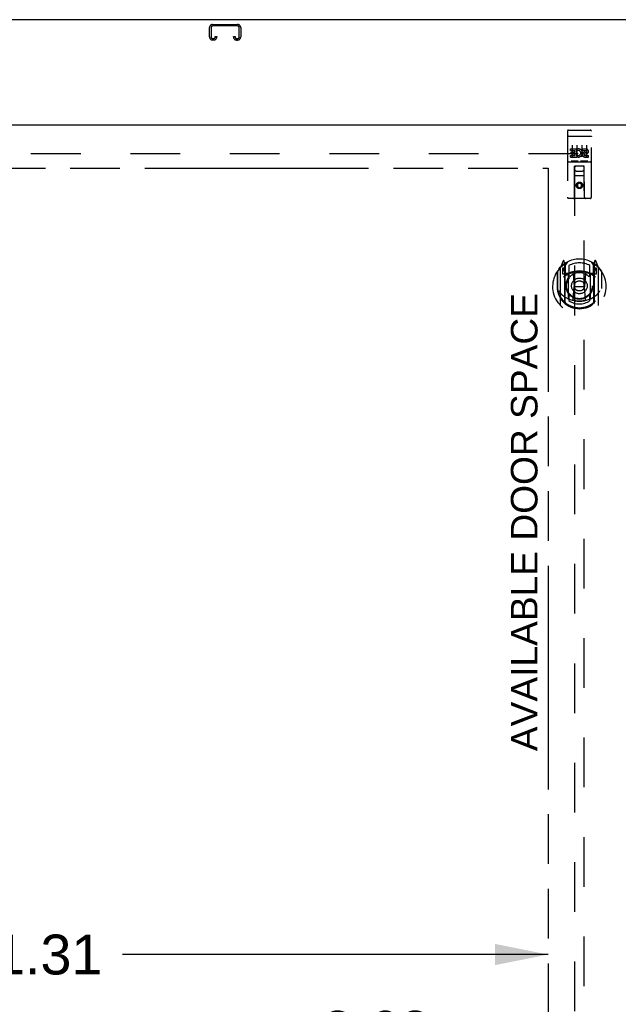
# Model space of a CAD drawing. Header units: inches. Extents: x 0 to 236, y 0 to 153.
# Tile 4 of 36: x 60 to 75, y 69 to 95. Entities that reach past the tile are written whole.
import ezdxf

# ---------------------------------------------------------------- set-up
doc = ezdxf.new("R2010")
doc.units = ezdxf.units.IN
doc.header["$LTSCALE"] = 12.986111
doc.header["$MEASUREMENT"] = 0
doc.linetypes.add('HIDDEN', pattern=[0.2, 0.1, -0.1])
doc.linetypes.add('PHANTOM', pattern=[0.8, 0.45, -0.05, 0.1, -0.05, 0.1, -0.05])
doc.layers.get('0').update_dxf_attribs({"linetype": 'CONTINUOUS'})
for name, color, linetype in [('02___PRT_ALL_AXES', 7, 'CONTINUOUS'), ('AVAILABLE_DOOR_SPACES', 7, 'CONTINUOUS'), ('DEFAULT_2', 8, 'HIDDEN'), ('DIMENSIONS', 7, 'CONTINUOUS')]:
    doc.layers.add(name, color=color, linetype=linetype)
doc.styles.get("Standard").update_dxf_attribs({"font": 'arial.ttf'})
doc.dimstyles.new('DIMSTYLE_1', dxfattribs={"dimtxt": 1.041667, "dimasz": 1.388889, "dimexe": 0.09, "dimexo": 0.07, "dimgap": 0.0375, "dimtad": 0, "dimtih": 1, "dimtoh": 1, "dimzin": 4, "dimdsep": 46, "dimtxsty": 'Standard', "dimblk": '_FILLED', "dimblk1": '_FILLED', "dimblk2": '_FILLED', "dimcen": 0.09, "dimazin": 1, "dimtfac": 1, "dimtdec": 3, "dimtofl": 0, "dimtmove": 0, "dimatfit": 3, "dimldrblk": '_FILLED', "dimfxl": 1, "dimtolj": 1, "dimtzin": 4, "dimarcsym": 0})

# ---------------------------------------------------------------- blocks, each defined once
blk = doc.blocks.new('_FILLED')
at = {"color": 0, "linetype": 'ByBlock'}
blk.add_solid([(0, 0), (-1, 0.2), (-1, -0.2)], dxfattribs=at)
blk = doc.blocks.new('*D4')
at = {"layer": 'DIMENSIONS', "color": 2, "linetype": 'Continuous'}
for p, q in [((42.262, 70.533), (57.772, 70.533)), ((73.574, 70.533), (62.454, 70.533))]:
    blk.add_line(p, q, dxfattribs=at)
at = {"layer": 'DIMENSIONS', "color": 2, "linetype": 'Continuous', "xscale": 1.3888888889, "yscale": 1.3888888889, "zscale": 1.3888888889, "rotation": 180}
blk.add_blockref('_FILLED', (42.262, 70.533), dxfattribs=at)
at = {"layer": 'DIMENSIONS', "color": 2, "linetype": 'Continuous', "xscale": 1.3888888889, "yscale": 1.3888888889, "zscale": 1.3888888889}
blk.add_blockref('_FILLED', (73.574, 70.533), dxfattribs=at)
at = {"layer": 'DIMENSIONS', "color": 2, "linetype": 'Continuous', "insert": (60.113, 71.054), "char_height": 1.0417, "width": 3.64002, "attachment_point": 2, "line_spacing_factor": 0.9}
blk.add_mtext('31.31', dxfattribs=at)
blk = doc.blocks.new('*D5')
at = {"layer": 'DIMENSIONS', "color": 2, "linetype": 'Continuous'}
for p, q in [((73.574, 68.539), (71.023, 68.539)), ((77.199, 68.539), (79.977, 68.539))]:
    blk.add_line(p, q, dxfattribs=at)
at = {"layer": 'DIMENSIONS', "color": 2, "linetype": 'Continuous', "xscale": 1.3888888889, "yscale": 1.3888888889, "zscale": 1.3888888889}
blk.add_blockref('_FILLED', (73.574, 68.539), dxfattribs=at)
at = {"layer": 'DIMENSIONS', "color": 2, "linetype": 'Continuous', "xscale": 1.3888888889, "yscale": 1.3888888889, "zscale": 1.3888888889, "rotation": 180}
blk.add_blockref('_FILLED', (77.199, 68.539), dxfattribs=at)
at = {"layer": 'DIMENSIONS', "color": 2, "linetype": 'Continuous', "insert": (70.502, 69.06), "char_height": 1.0417, "width": 2.8307, "attachment_point": 3, "line_spacing_factor": 0.9}
blk.add_mtext('3.63', dxfattribs=at)

msp = doc.modelspace()

# ---------------------------------------------------------------- linework, layer by layer
at = {"color": 7, "linetype": 'Continuous'}
msp.add_line((152.074, 94.954), (40.199, 94.954), dxfattribs=at)
at = {"color": 3, "linetype": 'Continuous'}
msp.add_line((40.512, 92.204), (77.199, 92.204), dxfattribs=at)
at = {"layer": '02___PRT_ALL_AXES', "color": 8, "linetype": 'HIDDEN'}
for p, q in [((74.104, 92.071), (74.669, 92.071)), ((74.155, 91.536), (74.155, 91.578)), ((74.155, 91.578), (74.311, 91.578)), ((74.311, 91.401), (74.311, 91.578)), ((74.336, 91.53), (74.319, 91.569)), ((74.467, 91.536), (74.467, 91.578)), ((74.467, 91.578), (74.56, 91.578)), ((74.155, 91.536), (74.269, 91.536)), ((74.155, 91.365), (74.155, 91.408)), ((74.155, 91.408), (74.269, 91.408)), ((74.155, 91.365), (74.311, 91.365)), ((74.176, 91.451), (74.176, 91.493)), ((74.176, 91.493), (74.269, 91.493)), ((74.176, 91.451), (74.269, 91.451)), ((74.269, 91.493), (74.269, 91.536)), ((74.269, 91.408), (74.269, 91.451)), ((74.311, 91.401), (74.324, 91.419)), ((74.311, 91.365), (74.311, 91.377)), ((74.315, 91.376), (74.311, 91.377)), ((74.467, 91.536), (74.56, 91.536)), ((74.527, 91.451), (74.574, 91.451)), ((74.531, 91.492), (74.56, 91.492)), ((74.531, 91.408), (74.624, 91.408)), ((74.531, 91.365), (74.624, 91.365)), ((74.624, 91.365), (74.624, 91.408)), ((74.104, 91.243), (74.669, 91.243))]:
    msp.add_line(p, q, dxfattribs=at)
msp.add_circle((74.387, 90.626), 0.085, dxfattribs=at)
for centre, radius, start, end in [((74.361, 91.472), 0.107, 244.2636, 113.4027), ((74.56, 91.514), 0.0644, 282.2995, 90.0775), ((74.361, 91.472), 0.0639, 234.8895, 113.4026), ((74.531, 91.429), 0.0635, 90, 270), ((74.531, 91.43), 0.0219, 100.307, 270), ((74.56, 91.514), 0.0219, 269.9011, 90)]:
    msp.add_arc(centre, radius, start, end, dxfattribs=at)
at = {"layer": 'AVAILABLE_DOOR_SPACES', "color": 4, "linetype": 'PHANTOM'}
for p, q in [((42.262, 91.079), (73.574, 91.079)), ((73.574, 91.079), (73.574, 52.829))]:
    msp.add_line(p, q, dxfattribs=at)
at = {"layer": 'DEFAULT_2', "color": 8, "linetype": 'HIDDEN'}
for p, q in [((64.731, 94.502), (64.731, 94.749)), ((64.771, 94.749), (64.771, 94.502)), ((64.811, 94.829), (65.463, 94.829)), ((65.463, 94.789), (64.811, 94.789)), ((65.503, 94.502), (65.503, 94.749)), ((65.543, 94.749), (65.543, 94.502)), ((64.811, 94.462), (64.838, 94.462)), ((64.838, 94.422), (64.811, 94.422)), ((64.878, 94.502), (64.878, 94.516)), ((64.878, 94.516), (64.918, 94.516)), ((64.918, 94.516), (64.918, 94.502)), ((65.356, 94.502), (65.356, 94.516)), ((65.356, 94.516), (65.396, 94.516)), ((65.396, 94.516), (65.396, 94.502)), ((65.436, 94.462), (65.463, 94.462)), ((65.463, 94.422), (65.436, 94.422)), ((74.074, 92.041), (74.074, 90.316)), ((74.091, 91.912), (74.09, 91.912)), ((74.092, 91.912), (74.091, 91.912)), ((74.092, 91.913), (74.092, 91.912)), ((74.093, 91.913), (74.092, 91.913)), ((74.094, 91.913), (74.093, 91.913)), ((74.095, 91.913), (74.094, 91.913)), ((74.096, 91.913), (74.095, 91.913)), ((74.096, 91.913), (74.096, 91.913)), ((74.097, 91.913), (74.096, 91.913)), ((74.098, 91.913), (74.097, 91.913)), ((74.099, 91.913), (74.098, 91.913)), ((74.1, 91.913), (74.099, 91.913)), ((74.101, 91.913), (74.1, 91.913)), ((74.101, 91.913), (74.101, 91.913)), ((74.102, 91.913), (74.101, 91.913)), ((74.103, 91.913), (74.102, 91.913)), ((74.104, 91.913), (74.103, 91.913)), ((74.104, 91.913), (74.669, 91.913)), ((74.169, 92.071), (74.354, 92.071)), ((74.419, 92.071), (74.604, 92.071)), ((74.669, 91.913), (74.67, 91.913)), ((74.67, 91.913), (74.671, 91.913)), ((74.671, 91.913), (74.672, 91.913)), ((74.672, 91.913), (74.673, 91.913)), ((74.673, 91.913), (74.674, 91.913)), ((74.674, 91.913), (74.674, 91.913)), ((74.674, 91.913), (74.675, 91.913)), ((74.675, 91.913), (74.676, 91.913)), ((74.676, 91.913), (74.677, 91.913)), ((74.677, 91.913), (74.678, 91.913)), ((74.678, 91.913), (74.678, 91.913)), ((74.678, 91.913), (74.679, 91.913)), ((74.679, 91.913), (74.68, 91.913)), ((74.68, 91.913), (74.681, 91.913)), ((74.681, 91.913), (74.682, 91.912)), ((74.682, 91.912), (74.682, 91.912)), ((74.699, 90.316), (74.699, 92.041)), ((74.199, 91.68), (74.199, 91.374)), ((74.324, 91.68), (74.324, 91.374)), ((74.449, 91.68), (74.449, 91.374)), ((74.574, 91.68), (74.574, 91.374)), ((41.887, 91.454), (76.512, 91.454)), ((74.104, 91.243), (74.669, 91.243)), ((74.348, 91.259), (74.176, 91.259)), ((74.257, 90.316), (74.26, 91.126)), ((74.262, 91.126), (74.26, 91.126)), ((74.262, 91.126), (74.262, 54.124)), ((74.512, 91.126), (74.262, 91.126)), ((74.598, 91.259), (74.426, 91.259)), ((74.512, 54.124), (74.512, 91.126)), ((74.513, 91.126), (74.512, 91.126)), ((74.517, 90.316), (74.513, 91.126)), ((74.514, 90.876), (74.259, 90.876)), ((74.302, 91.001), (74.472, 91.001)), ((74.387, 90.698), (74.324, 90.662)), ((74.324, 90.662), (74.324, 90.59)), ((74.324, 90.662), (74.334, 90.656)), ((74.324, 90.59), (74.334, 90.596)), ((74.324, 90.59), (74.387, 90.554)), ((74.387, 90.686), (74.334, 90.656)), ((74.334, 90.656), (74.334, 90.596)), ((74.334, 90.596), (74.387, 90.565)), ((74.387, 90.698), (74.387, 90.686)), ((74.449, 90.662), (74.387, 90.698)), ((74.439, 90.656), (74.387, 90.686)), ((74.387, 90.565), (74.439, 90.596)), ((74.387, 90.554), (74.449, 90.59)), ((74.387, 90.554), (74.387, 90.565)), ((74.449, 90.662), (74.439, 90.656)), ((74.439, 90.596), (74.439, 90.656)), ((74.449, 90.59), (74.439, 90.596)), ((74.449, 90.59), (74.449, 90.662)), ((74.669, 90.286), (74.104, 90.286)), ((73.961, 88.652), (73.891, 88.476)), ((73.984, 88.572), (73.983, 88.572)), ((73.983, 88.572), (73.983, 88.572)), ((74.004, 88.568), (73.99, 88.649)), ((74.004, 87.552), (74.004, 88.568)), ((74.012, 88.521), (74.082, 88.63)), ((74.012, 87.577), (74.012, 88.58)), ((74.014, 88.555), (74.014, 88.348)), ((74.112, 88.533), (74.112, 88.281)), ((74.662, 88.281), (74.662, 88.533)), ((74.692, 88.63), (74.762, 88.521)), ((74.759, 88.348), (74.759, 88.555)), ((74.762, 87.577), (74.762, 88.58)), ((74.784, 88.649), (74.769, 88.568)), ((74.769, 88.568), (74.769, 87.552)), ((74.791, 88.572), (74.786, 88.575)), ((74.882, 88.476), (74.812, 88.652)), ((73.804, 88.37), (73.804, 87.982)), ((73.812, 88.393), (73.812, 87.935)), ((73.887, 88.466), (73.887, 87.498)), ((73.944, 88.461), (73.944, 88.311)), ((74.012, 88.461), (73.944, 88.461)), ((73.944, 88.311), (74.004, 88.311)), ((73.953, 88.454), (73.982, 88.408)), ((74.104, 88.31), (74.032, 88.31)), ((74.034, 88.328), (74.1, 88.328)), ((74.104, 87.669), (74.104, 88.3)), ((74.224, 88.326), (74.254, 87.982)), ((74.55, 88.326), (74.519, 87.982)), ((74.742, 88.31), (74.669, 88.31)), ((74.669, 88.3), (74.669, 87.669)), ((74.674, 88.328), (74.739, 88.328)), ((74.829, 88.461), (74.762, 88.461)), ((74.769, 88.311), (74.829, 88.311)), ((74.792, 88.408), (74.821, 88.454)), ((74.829, 88.311), (74.829, 88.461)), ((74.887, 87.498), (74.887, 88.466)), ((74.962, 88.393), (74.962, 87.935)), ((74.969, 87.982), (74.969, 88.37)), ((73.804, 87.982), (73.819, 87.982)), ((74.224, 87.643), (74.254, 87.982)), ((74.254, 87.982), (74.519, 87.982)), ((74.55, 87.643), (74.519, 87.982)), ((74.969, 87.982), (74.954, 87.982)), ((73.812, 87.935), (73.812, 87.933)), ((74.112, 87.72), (74.112, 87.617)), ((74.662, 87.617), (74.662, 87.72)), ((74.962, 87.935), (74.962, 87.933))]:
    msp.add_line(p, q, dxfattribs=at)
for points in [[(74.09, 91.912), (74.09, 91.912), (74.089, 91.912), (74.089, 91.912), (74.089, 91.912), (74.088, 91.912), (74.088, 91.912), (74.088, 91.912), (74.087, 91.912), (74.087, 91.912), (74.087, 91.912), (74.086, 91.912), (74.086, 91.912), (74.086, 91.912), (74.085, 91.911), (74.085, 91.911), (74.085, 91.911), (74.084, 91.911), (74.084, 91.911), (74.084, 91.911), (74.083, 91.911), (74.083, 91.911), (74.083, 91.911), (74.083, 91.911), (74.082, 91.911), (74.082, 91.911), (74.082, 91.911), (74.081, 91.911), (74.081, 91.91), (74.081, 91.91), (74.081, 91.91), (74.08, 91.91), (74.08, 91.91), (74.08, 91.91), (74.08, 91.91), (74.079, 91.91), (74.079, 91.91), (74.079, 91.91), (74.079, 91.91), (74.079, 91.909), (74.078, 91.909), (74.078, 91.909), (74.078, 91.909), (74.078, 91.909), (74.077, 91.909), (74.077, 91.909), (74.077, 91.909), (74.077, 91.909), (74.077, 91.909), (74.077, 91.909), (74.076, 91.908), (74.076, 91.908), (74.076, 91.908), (74.076, 91.908), (74.076, 91.908), (74.076, 91.908), (74.076, 91.908), (74.076, 91.908), (74.075, 91.908), (74.075, 91.908), (74.075, 91.907), (74.075, 91.907), (74.075, 91.907), (74.075, 91.907), (74.075, 91.907), (74.075, 91.907), (74.075, 91.907), (74.075, 91.907), (74.075, 91.907), (74.075, 91.907), (74.074, 91.906), (74.074, 91.906), (74.074, 91.906), (74.074, 91.906), (74.074, 91.906), (74.074, 91.906), (74.074, 91.906), (74.074, 91.906)], [(74.682, 91.912), (74.683, 91.912), (74.683, 91.912), (74.684, 91.912), (74.684, 91.912), (74.685, 91.912), (74.685, 91.912), (74.685, 91.912), (74.686, 91.912), (74.686, 91.912), (74.686, 91.912), (74.687, 91.912), (74.687, 91.912), (74.687, 91.912), (74.688, 91.912), (74.688, 91.912), (74.688, 91.911), (74.689, 91.911), (74.689, 91.911), (74.689, 91.911), (74.69, 91.911), (74.69, 91.911), (74.69, 91.911), (74.691, 91.911), (74.691, 91.911), (74.691, 91.911), (74.691, 91.911), (74.692, 91.911), (74.692, 91.911), (74.692, 91.911), (74.693, 91.91), (74.693, 91.91), (74.693, 91.91), (74.693, 91.91), (74.694, 91.91), (74.694, 91.91), (74.694, 91.91), (74.694, 91.91), (74.695, 91.91), (74.695, 91.91), (74.695, 91.91), (74.695, 91.909), (74.695, 91.909), (74.696, 91.909), (74.696, 91.909), (74.696, 91.909), (74.696, 91.909), (74.696, 91.909), (74.697, 91.909), (74.697, 91.909), (74.697, 91.909), (74.697, 91.909), (74.697, 91.908), (74.697, 91.908), (74.698, 91.908), (74.698, 91.908), (74.698, 91.908), (74.698, 91.908), (74.698, 91.908), (74.698, 91.908), (74.698, 91.908), (74.698, 91.908), (74.698, 91.907), (74.699, 91.907), (74.699, 91.907), (74.699, 91.907), (74.699, 91.907), (74.699, 91.907), (74.699, 91.907), (74.699, 91.907), (74.699, 91.907), (74.699, 91.907), (74.699, 91.906), (74.699, 91.906), (74.699, 91.906), (74.699, 91.906), (74.699, 91.906), (74.699, 91.906), (74.699, 91.906), (74.699, 91.906)], [(74.176, 91.259), (74.176, 91.259), (74.176, 91.259), (74.175, 91.259), (74.175, 91.259), (74.175, 91.259), (74.175, 91.259), (74.175, 91.259), (74.174, 91.259), (74.174, 91.259), (74.174, 91.259), (74.174, 91.259), (74.174, 91.259), (74.173, 91.259), (74.173, 91.259), (74.173, 91.259), (74.173, 91.259), (74.173, 91.259), (74.173, 91.259), (74.172, 91.259), (74.172, 91.259), (74.172, 91.259), (74.172, 91.259), (74.172, 91.259), (74.172, 91.26), (74.172, 91.26), (74.171, 91.26), (74.171, 91.26), (74.171, 91.26), (74.171, 91.26), (74.171, 91.26), (74.171, 91.26), (74.171, 91.26), (74.171, 91.26), (74.171, 91.26), (74.17, 91.26), (74.17, 91.26), (74.17, 91.26), (74.17, 91.26), (74.17, 91.26), (74.17, 91.26), (74.17, 91.26), (74.17, 91.26), (74.17, 91.26), (74.17, 91.26), (74.169, 91.26), (74.169, 91.26)], [(74.354, 91.26), (74.354, 91.26), (74.354, 91.26), (74.354, 91.26), (74.354, 91.26), (74.354, 91.26), (74.354, 91.26), (74.354, 91.26), (74.354, 91.26), (74.353, 91.26), (74.353, 91.26), (74.353, 91.26), (74.353, 91.26), (74.353, 91.26), (74.353, 91.26), (74.353, 91.26), (74.353, 91.26), (74.353, 91.26), (74.352, 91.26), (74.352, 91.26), (74.352, 91.26), (74.352, 91.26), (74.352, 91.26), (74.352, 91.259), (74.352, 91.259), (74.352, 91.259), (74.351, 91.259), (74.351, 91.259), (74.351, 91.259), (74.351, 91.259), (74.351, 91.259), (74.351, 91.259), (74.35, 91.259), (74.35, 91.259), (74.35, 91.259), (74.35, 91.259), (74.35, 91.259), (74.35, 91.259), (74.349, 91.259), (74.349, 91.259), (74.349, 91.259), (74.349, 91.259), (74.349, 91.259), (74.348, 91.259), (74.348, 91.259), (74.348, 91.259)], [(74.426, 91.259), (74.426, 91.259), (74.426, 91.259), (74.425, 91.259), (74.425, 91.259), (74.425, 91.259), (74.425, 91.259), (74.425, 91.259), (74.424, 91.259), (74.424, 91.259), (74.424, 91.259), (74.424, 91.259), (74.424, 91.259), (74.423, 91.259), (74.423, 91.259), (74.423, 91.259), (74.423, 91.259), (74.423, 91.259), (74.423, 91.259), (74.422, 91.259), (74.422, 91.259), (74.422, 91.259), (74.422, 91.259), (74.422, 91.259), (74.422, 91.26), (74.422, 91.26), (74.421, 91.26), (74.421, 91.26), (74.421, 91.26), (74.421, 91.26), (74.421, 91.26), (74.421, 91.26), (74.421, 91.26), (74.421, 91.26), (74.421, 91.26), (74.42, 91.26), (74.42, 91.26), (74.42, 91.26), (74.42, 91.26), (74.42, 91.26), (74.42, 91.26), (74.42, 91.26), (74.42, 91.26), (74.42, 91.26), (74.42, 91.26), (74.419, 91.26), (74.419, 91.26)], [(74.604, 91.26), (74.604, 91.26), (74.604, 91.26), (74.604, 91.26), (74.604, 91.26), (74.604, 91.26), (74.604, 91.26), (74.604, 91.26), (74.604, 91.26), (74.603, 91.26), (74.603, 91.26), (74.603, 91.26), (74.603, 91.26), (74.603, 91.26), (74.603, 91.26), (74.603, 91.26), (74.603, 91.26), (74.603, 91.26), (74.602, 91.26), (74.602, 91.26), (74.602, 91.26), (74.602, 91.26), (74.602, 91.26), (74.602, 91.259), (74.602, 91.259), (74.602, 91.259), (74.601, 91.259), (74.601, 91.259), (74.601, 91.259), (74.601, 91.259), (74.601, 91.259), (74.601, 91.259), (74.6, 91.259), (74.6, 91.259), (74.6, 91.259), (74.6, 91.259), (74.6, 91.259), (74.6, 91.259), (74.599, 91.259), (74.599, 91.259), (74.599, 91.259), (74.599, 91.259), (74.599, 91.259), (74.598, 91.259), (74.598, 91.259), (74.598, 91.259)], [(73.854, 87.869), (73.857, 87.863), (73.86, 87.858), (73.863, 87.854), (73.866, 87.849), (73.869, 87.845), (73.872, 87.84), (73.875, 87.836), (73.877, 87.832), (73.88, 87.829), (73.882, 87.825), (73.885, 87.822), (73.887, 87.818), (73.889, 87.815), (73.892, 87.812), (73.894, 87.809), (73.896, 87.806), (73.898, 87.803), (73.9, 87.801), (73.903, 87.798), (73.905, 87.796), (73.907, 87.793), (73.909, 87.791), (73.91, 87.789), (73.912, 87.787), (73.914, 87.785), (73.916, 87.783), (73.918, 87.781), (73.92, 87.779), (73.921, 87.777), (73.923, 87.776), (73.925, 87.774), (73.926, 87.773), (73.928, 87.771), (73.929, 87.77), (73.931, 87.768), (73.932, 87.767)], [(74.841, 87.767), (74.843, 87.768), (74.844, 87.77), (74.846, 87.771), (74.847, 87.773), (74.849, 87.774), (74.851, 87.776), (74.852, 87.777), (74.854, 87.779), (74.856, 87.781), (74.858, 87.783), (74.859, 87.785), (74.861, 87.787), (74.863, 87.789), (74.865, 87.791), (74.867, 87.793), (74.869, 87.796), (74.871, 87.798), (74.873, 87.801), (74.875, 87.803), (74.878, 87.806), (74.88, 87.809), (74.882, 87.812), (74.884, 87.815), (74.887, 87.818), (74.889, 87.822), (74.891, 87.825), (74.894, 87.829), (74.897, 87.832), (74.899, 87.836), (74.902, 87.84), (74.905, 87.845), (74.907, 87.849), (74.91, 87.854), (74.913, 87.858), (74.916, 87.863), (74.919, 87.869)], [(74.575, 87.625), (74.569, 87.624), (74.564, 87.622), (74.559, 87.621), (74.553, 87.62), (74.548, 87.618), (74.542, 87.617), (74.537, 87.616), (74.531, 87.615), (74.526, 87.614), (74.52, 87.612), (74.515, 87.611), (74.509, 87.61), (74.504, 87.609), (74.498, 87.609), (74.493, 87.608), (74.487, 87.607), (74.482, 87.606), (74.476, 87.605), (74.471, 87.605), (74.465, 87.604), (74.459, 87.603), (74.454, 87.603), (74.448, 87.602), (74.443, 87.602), (74.437, 87.601), (74.432, 87.601), (74.426, 87.601), (74.42, 87.6), (74.415, 87.6), (74.409, 87.6), (74.404, 87.6), (74.398, 87.6), (74.392, 87.6), (74.387, 87.6), (74.381, 87.6), (74.376, 87.6), (74.37, 87.6), (74.364, 87.6), (74.359, 87.6), (74.353, 87.6), (74.348, 87.601), (74.342, 87.601), (74.337, 87.601), (74.331, 87.602), (74.325, 87.602), (74.32, 87.603), (74.314, 87.603), (74.309, 87.604), (74.303, 87.605), (74.298, 87.605), (74.292, 87.606), (74.286, 87.607), (74.281, 87.608), (74.275, 87.609), (74.27, 87.609), (74.264, 87.61), (74.259, 87.611), (74.253, 87.612), (74.248, 87.614), (74.242, 87.615), (74.237, 87.616), (74.231, 87.617), (74.226, 87.618), (74.221, 87.62), (74.215, 87.621), (74.21, 87.622), (74.204, 87.624), (74.199, 87.625)]]:
    msp.add_lwpolyline(points, dxfattribs=at)
for centre, radius in [((74.387, 90.626), 0.0845), ((74.387, 88), 0.35), ((74.387, 88), 0.335), ((74.387, 88), 0.205), ((74.387, 88), 0.133)]:
    msp.add_circle(centre, radius, dxfattribs=at)
for centre, radius, start, end in [((64.811, 94.749), 0.08, 90, 180), ((64.811, 94.749), 0.04, 90, 180), ((65.463, 94.749), 0.08, 0, 90), ((65.463, 94.749), 0.04, 0, 90), ((64.811, 94.502), 0.08, 180, 270), ((64.811, 94.502), 0.04, 180, 270), ((64.838, 94.502), 0.08, 270, 360), ((64.838, 94.502), 0.04, 270, 360), ((65.436, 94.502), 0.08, 180, 270), ((65.436, 94.502), 0.04, 180, 270), ((65.463, 94.502), 0.08, 270, 360), ((65.463, 94.502), 0.04, 270, 360), ((74.104, 92.041), 0.03, 90, 180), ((74.669, 92.041), 0.03, 0, 90), ((74.104, 91.213), 0.03, 90, 180), ((74.302, 91.086), 0.04, 90, 180), ((74.472, 91.086), 0.04, 0, 90), ((74.669, 91.213), 0.03, 0, 90), ((74.302, 91.041), 0.04, 180, 270), ((74.472, 91.041), 0.04, 270, 360), ((74.104, 90.316), 0.03, 180, 270), ((74.227, 90.316), 0.03, 270, 360), ((74.547, 90.316), 0.03, 180, 270), ((74.669, 90.316), 0.03, 270, 360), ((74.387, 87.982), 0.7, 125.5126, 54.4874), ((74.387, 88), 0.7, 35.2961, 144.7039), ((73.975, 88.646), 0.015, 10, 158.1959), ((73.992, 88.536), 0.02, 0, 125.5126), ((73.994, 88.555), 0.02, 0, 125.2543), ((74.032, 88.58), 0.02, 121.4688, 179.9992), ((74.387, 88), 0.6, 62.7204, 117.2796), ((74.742, 88.58), 0.02, 0, 58.5295), ((74.779, 88.555), 0.02, 54.7457, 180), ((74.782, 88.536), 0.02, 54.4874, 180), ((74.798, 88.646), 0.015, 21.8041, 170), ((73.832, 88.393), 0.02, 144.7039, 180), ((73.902, 88.466), 0.015, 135.0748, 180), ((73.957, 88.456), 0.005, 90, 212.6792), ((74.387, 87.67), 0.7, 53.2319, 126.7681), ((73.824, 88.306), 0.188, 0, 32.6792), ((74.032, 88.33), 0.02, 180, 270), ((74.034, 88.348), 0.02, 180, 270), ((74.1, 88.348), 0.02, 270, 293.464), ((74.119, 88.3), 0.015, 112.9863, 180), ((74.387, 87.688), 0.7, 66.536, 113.464), ((74.142, 88.281), 0.03, 180, 311.1261), ((74.387, 88), 0.343, 48.8739, 131.1261), ((74.204, 88.325), 0.02, 5.0796, 105.6131), ((74.57, 88.325), 0.02, 74.3869, 174.9204), ((74.632, 88.281), 0.03, 228.8739, 360), ((74.654, 88.3), 0.015, 0, 67.0137), ((74.674, 88.348), 0.02, 246.536, 270), ((74.739, 88.348), 0.02, 270, 360), ((74.742, 88.33), 0.02, 270, 360), ((74.95, 88.306), 0.188, 147.3208, 180), ((74.817, 88.456), 0.005, 327.3208, 90), ((74.872, 88.466), 0.015, 0, 44.9252), ((74.942, 88.393), 0.02, 0, 35.2961), ((74.387, 87.985), 0.583, 180.2464, 359.7536), ((73.832, 87.935), 0.02, 180, 187.6622), ((74.387, 88.01), 0.58, 187.6622, 352.3378), ((74.387, 88.3), 0.7, 229.529, 310.471), ((74.142, 87.72), 0.03, 48.8739, 180), ((74.387, 88), 0.343, 228.8739, 311.1261), ((74.632, 87.72), 0.03, 0, 131.1261), ((74.942, 87.935), 0.02, 352.3378, 360), ((73.902, 87.498), 0.015, 180, 224.9252), ((74.019, 87.552), 0.015, 180, 229.6413), ((74.032, 87.577), 0.02, 180, 230.6594), ((74.119, 87.669), 0.015, 180, 247.0137), ((74.387, 88.01), 0.48, 235.0461, 304.9539), ((74.204, 87.645), 0.02, 254.4248, 354.9204), ((74.569, 87.645), 0.02, 185.0796, 285.5752), ((74.654, 87.669), 0.015, 292.9863, 360), ((74.742, 87.577), 0.02, 309.3378, 359.9984), ((74.754, 87.552), 0.015, 310.3587, 360), ((74.872, 87.498), 0.015, 315.0748, 360)]:
    msp.add_arc(centre, radius, start, end, dxfattribs=at)

# ---------------------------------------------------------------- texts
at = {"layer": 'DIMENSIONS', "color": 2, "linetype": 'Continuous', "insert": (72.598, 81.829), "char_height": 0.69444, "width": 11.94496, "attachment_point": 2, "rotation": 90, "line_spacing_factor": 0.9}
msp.add_mtext('AVAILABLE DOOR SPACE', dxfattribs=at)

# ---------------------------------------------------------------- dimensions: what is measured, and where the dimension line sits
at = {"layer": 'DIMENSIONS', "color": 2, "linetype": 'Continuous'}
for base, p1, p2, picture, middle in [((77.199341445, 68.538880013), (73.574341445, 91.078646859), (77.199341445, 92.079646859), '*D5', (69.085417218, 68.533071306)), ((73.574, 70.533), (42.262, 91.079), (73.574, 91.079), '*D4', (60.01, 70.527))]:
    dim = msp.add_linear_dim(base=base, p1=p1, p2=p2, dimstyle='DIMSTYLE_1', dxfattribs=at)
    dim.commit()
    dim.dimension.update_dxf_attribs({"geometry": picture, "text_midpoint": middle, "dimtype": 160})

doc.saveas('drawing.dxf')
